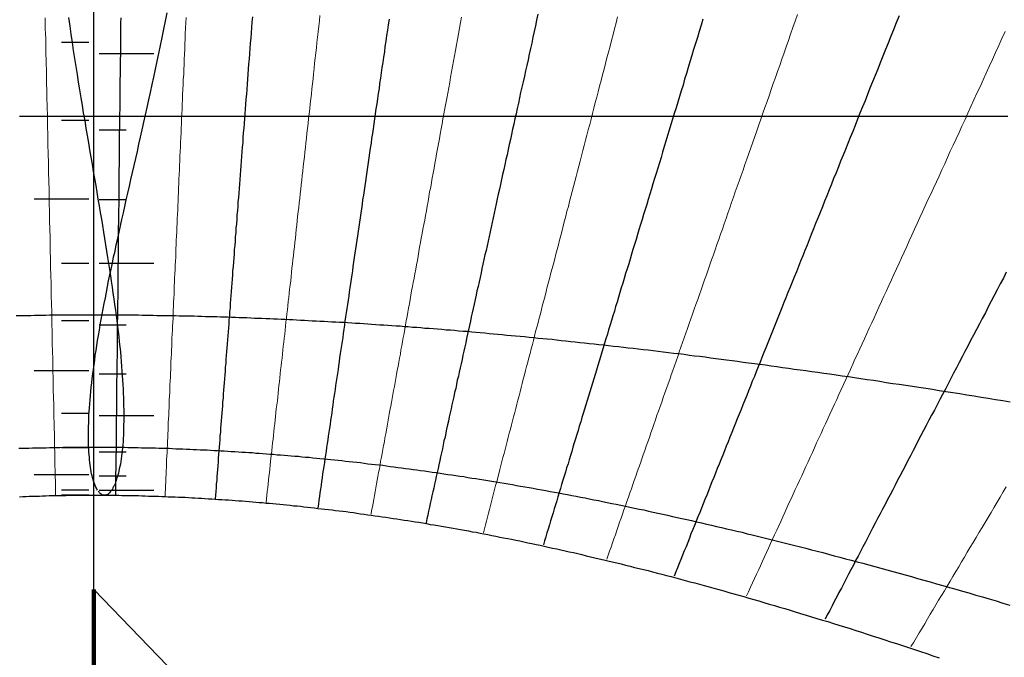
# Model space of a CAD drawing. Header units: millimetres. Extents: x 10 to 831, y 10 to 584.
# Tile 11 of 16: x 446 to 494, y 400 to 431. Entities that reach past the tile are written whole.
import ezdxf

# ---------------------------------------------------------------- set-up
doc = ezdxf.new("R2010")
doc.units = ezdxf.units.MM
for name, color, linetype, true_color in [('C1d1b19', 7, 'Continuous', 0x1d1b19), ('C2f5d8a', 7, 'Continuous', 0x2f5d8a), ('C6b4c8a', 7, 'Continuous', 0x6b4c8a), ('Cb4532a', 7, 'Continuous', 0xb4532a), ('Cb8862b', 7, 'Continuous', 0xb8862b)]:
    doc.layers.add(name, color=color, linetype=linetype, true_color=true_color)

msp = doc.modelspace()

# ---------------------------------------------------------------- linework, layer by layer
at = {"layer": 'C1d1b19', "lineweight": 13}
for points in [[(447.62, 431.07), (447.63, 430.81), (447.63, 430.55), (447.64, 430.29), (447.65, 430.04), (447.65, 429.79), (447.66, 429.53), (447.66, 429.28), (447.67, 429.03), (447.67, 428.79), (447.68, 428.54), (447.68, 428.3), (447.69, 428.05), (447.69, 427.81), (447.7, 427.57), (447.71, 427.33), (447.71, 427.09), (447.72, 426.85), (447.72, 426.62), (447.73, 426.38), (447.73, 426.15), (447.74, 425.92), (447.74, 425.69), (447.75, 425.46), (447.75, 425.23), (447.76, 425), (447.76, 424.77), (447.77, 424.55), (447.77, 424.32), (447.78, 424.1), (447.78, 423.88), (447.79, 423.65), (447.79, 423.43), (447.8, 423.21), (447.8, 422.99), (447.81, 422.78), (447.81, 422.56), (447.81, 422.34), (447.82, 422.13), (447.82, 421.92), (447.83, 421.7), (447.83, 421.49), (447.84, 421.28), (447.84, 421.07), (447.85, 420.86), (447.85, 420.65), (447.86, 420.44), (447.86, 420.23), (447.87, 420.03), (447.87, 419.82), (447.87, 419.62), (447.88, 419.41), (447.88, 419.21), (447.89, 419), (447.89, 418.8), (447.9, 418.6), (447.9, 418.4), (447.91, 418.2), (447.91, 418), (447.91, 417.8), (447.92, 417.6), (447.92, 417.4), (447.93, 417.21), (447.93, 417.01), (447.94, 416.82), (447.94, 416.62), (447.94, 416.43), (447.95, 416.23), (447.95, 416.04), (447.96, 415.85), (447.96, 415.65), (447.97, 415.46), (447.97, 415.27), (447.97, 415.08), (447.98, 414.89), (447.98, 414.7), (447.99, 414.51), (447.99, 414.32), (447.99, 414.13), (448, 413.94), (448, 413.76), (448.01, 413.57), (448.01, 413.38), (448.01, 413.19), (448.02, 413.01), (448.02, 412.82), (448.03, 412.64), (448.03, 412.45), (448.04, 412.27), (448.04, 412.09), (448.04, 411.9), (448.05, 411.72), (448.05, 411.54), (448.06, 411.35), (448.06, 411.17), (448.06, 410.99), (448.07, 410.81), (448.07, 410.63), (448.07, 410.44), (448.08, 410.26), (448.08, 410.08), (448.09, 409.9), (448.09, 409.72), (448.09, 409.54), (448.1, 409.36), (448.1, 409.18), (448.11, 409.01), (448.11, 408.83), (448.11, 408.65), (448.12, 408.47), (448.12, 408.29), (448.13, 408.11), (448.13, 407.94), (448.13, 407.76)], [(454.5, 431.08), (454.49, 430.82), (454.47, 430.56), (454.46, 430.31), (454.45, 430.05), (454.44, 429.8), (454.43, 429.54), (454.42, 429.29), (454.41, 429.04), (454.4, 428.79), (454.39, 428.55), (454.38, 428.3), (454.36, 428.06), (454.35, 427.81), (454.34, 427.57), (454.33, 427.33), (454.32, 427.09), (454.31, 426.86), (454.3, 426.62), (454.29, 426.38), (454.28, 426.15), (454.27, 425.92), (454.26, 425.68), (454.25, 425.45), (454.24, 425.22), (454.23, 424.99), (454.22, 424.77), (454.21, 424.54), (454.2, 424.32), (454.19, 424.09), (454.18, 423.87), (454.17, 423.65), (454.16, 423.42), (454.15, 423.2), (454.14, 422.99), (454.13, 422.77), (454.12, 422.55), (454.11, 422.33), (454.11, 422.12), (454.1, 421.9), (454.09, 421.69), (454.08, 421.48), (454.07, 421.26), (454.06, 421.05), (454.05, 420.84), (454.04, 420.63), (454.03, 420.42), (454.02, 420.22), (454.01, 420.01), (454, 419.8), (454, 419.6), (453.99, 419.39), (453.98, 419.19), (453.97, 418.99), (453.96, 418.78), (453.95, 418.58), (453.94, 418.38), (453.93, 418.18), (453.92, 417.98), (453.92, 417.78), (453.91, 417.58), (453.9, 417.38), (453.89, 417.18), (453.88, 416.99), (453.87, 416.79), (453.86, 416.6), (453.86, 416.4), (453.85, 416.21), (453.84, 416.01), (453.83, 415.82), (453.82, 415.63), (453.81, 415.43), (453.8, 415.24), (453.8, 415.05), (453.79, 414.86), (453.78, 414.67), (453.77, 414.48), (453.76, 414.29), (453.75, 414.1), (453.75, 413.91), (453.74, 413.72), (453.73, 413.54), (453.72, 413.35), (453.71, 413.16), (453.71, 412.98), (453.7, 412.79), (453.69, 412.61), (453.68, 412.42), (453.67, 412.24), (453.67, 412.05), (453.66, 411.87), (453.65, 411.68), (453.64, 411.5), (453.63, 411.32), (453.63, 411.13), (453.62, 410.95), (453.61, 410.77), (453.6, 410.59), (453.59, 410.41), (453.59, 410.23), (453.58, 410.04), (453.57, 409.86), (453.56, 409.68), (453.55, 409.5), (453.55, 409.32), (453.54, 409.14), (453.53, 408.97), (453.52, 408.79), (453.51, 408.61), (453.51, 408.43), (453.5, 408.25), (453.49, 408.07), (453.48, 407.89), (453.48, 407.72)], [(461.03, 431.19), (461, 430.92), (460.97, 430.66), (460.94, 430.39), (460.91, 430.13), (460.88, 429.87), (460.86, 429.61), (460.83, 429.36), (460.8, 429.1), (460.77, 428.85), (460.74, 428.59), (460.72, 428.34), (460.69, 428.09), (460.66, 427.85), (460.63, 427.6), (460.61, 427.35), (460.58, 427.11), (460.55, 426.87), (460.53, 426.63), (460.5, 426.39), (460.47, 426.15), (460.45, 425.91), (460.42, 425.67), (460.39, 425.44), (460.37, 425.2), (460.34, 424.97), (460.32, 424.74), (460.29, 424.51), (460.27, 424.28), (460.24, 424.05), (460.21, 423.82), (460.19, 423.59), (460.16, 423.37), (460.14, 423.14), (460.11, 422.92), (460.09, 422.7), (460.07, 422.48), (460.04, 422.26), (460.02, 422.04), (459.99, 421.82), (459.97, 421.6), (459.94, 421.38), (459.92, 421.17), (459.9, 420.95), (459.87, 420.74), (459.85, 420.53), (459.83, 420.31), (459.8, 420.1), (459.78, 419.89), (459.76, 419.68), (459.73, 419.47), (459.71, 419.26), (459.69, 419.06), (459.66, 418.85), (459.64, 418.64), (459.62, 418.44), (459.6, 418.23), (459.57, 418.03), (459.55, 417.82), (459.53, 417.62), (459.51, 417.42), (459.48, 417.22), (459.46, 417.02), (459.44, 416.82), (459.42, 416.62), (459.39, 416.42), (459.37, 416.22), (459.35, 416.02), (459.33, 415.83), (459.31, 415.63), (459.29, 415.43), (459.26, 415.24), (459.24, 415.04), (459.22, 414.85), (459.2, 414.66), (459.18, 414.46), (459.16, 414.27), (459.13, 414.08), (459.11, 413.89), (459.09, 413.7), (459.07, 413.5), (459.05, 413.31), (459.03, 413.12), (459.01, 412.93), (458.99, 412.75), (458.97, 412.56), (458.95, 412.37), (458.92, 412.18), (458.9, 411.99), (458.88, 411.81), (458.86, 411.62), (458.84, 411.43), (458.82, 411.25), (458.8, 411.06), (458.78, 410.88), (458.76, 410.69), (458.74, 410.51), (458.72, 410.32), (458.7, 410.14), (458.68, 409.96), (458.66, 409.77), (458.64, 409.59), (458.62, 409.41), (458.6, 409.23), (458.58, 409.04), (458.56, 408.86), (458.54, 408.68), (458.52, 408.5), (458.5, 408.32), (458.48, 408.14), (458.46, 407.96), (458.44, 407.78), (458.42, 407.6), (458.4, 407.42)], [(467.94, 431.11), (467.89, 430.84), (467.84, 430.56), (467.79, 430.29), (467.74, 430.02), (467.69, 429.75), (467.64, 429.48), (467.59, 429.21), (467.55, 428.95), (467.5, 428.69), (467.45, 428.43), (467.4, 428.17), (467.36, 427.91), (467.31, 427.65), (467.26, 427.4), (467.22, 427.14), (467.17, 426.89), (467.12, 426.64), (467.08, 426.39), (467.03, 426.14), (466.99, 425.89), (466.94, 425.65), (466.9, 425.4), (466.86, 425.16), (466.81, 424.92), (466.77, 424.68), (466.72, 424.44), (466.68, 424.2), (466.64, 423.96), (466.6, 423.73), (466.55, 423.49), (466.51, 423.26), (466.47, 423.03), (466.43, 422.8), (466.38, 422.57), (466.34, 422.34), (466.3, 422.11), (466.26, 421.88), (466.22, 421.65), (466.18, 421.43), (466.14, 421.2), (466.1, 420.98), (466.05, 420.76), (466.01, 420.54), (465.97, 420.32), (465.93, 420.1), (465.89, 419.88), (465.85, 419.66), (465.82, 419.44), (465.78, 419.23), (465.74, 419.01), (465.7, 418.8), (465.66, 418.58), (465.62, 418.37), (465.58, 418.16), (465.54, 417.95), (465.5, 417.74), (465.47, 417.53), (465.43, 417.32), (465.39, 417.11), (465.35, 416.9), (465.32, 416.7), (465.28, 416.49), (465.24, 416.28), (465.2, 416.08), (465.17, 415.87), (465.13, 415.67), (465.09, 415.47), (465.06, 415.27), (465.02, 415.06), (464.98, 414.86), (464.95, 414.66), (464.91, 414.46), (464.87, 414.26), (464.84, 414.06), (464.8, 413.87), (464.76, 413.67), (464.73, 413.47), (464.69, 413.27), (464.66, 413.08), (464.62, 412.88), (464.59, 412.69), (464.55, 412.49), (464.52, 412.3), (464.48, 412.11), (464.44, 411.91), (464.41, 411.72), (464.37, 411.53), (464.34, 411.33), (464.31, 411.14), (464.27, 410.95), (464.24, 410.76), (464.2, 410.57), (464.17, 410.38), (464.13, 410.19), (464.1, 410), (464.06, 409.81), (464.03, 409.63), (463.99, 409.44), (463.96, 409.25), (463.93, 409.06), (463.89, 408.88), (463.86, 408.69), (463.82, 408.5), (463.79, 408.32), (463.76, 408.13), (463.72, 407.94), (463.69, 407.76), (463.66, 407.57), (463.62, 407.39), (463.59, 407.2), (463.55, 407.02), (463.52, 406.84)], [(475.55, 431.12), (475.48, 430.83), (475.4, 430.54), (475.33, 430.25), (475.25, 429.96), (475.18, 429.68), (475.1, 429.4), (475.03, 429.11), (474.96, 428.84), (474.89, 428.56), (474.81, 428.28), (474.74, 428.01), (474.67, 427.74), (474.6, 427.46), (474.53, 427.2), (474.46, 426.93), (474.39, 426.66), (474.32, 426.4), (474.26, 426.13), (474.19, 425.87), (474.12, 425.61), (474.05, 425.35), (473.99, 425.1), (473.92, 424.84), (473.85, 424.59), (473.79, 424.33), (473.72, 424.08), (473.66, 423.83), (473.59, 423.58), (473.53, 423.33), (473.46, 423.09), (473.4, 422.84), (473.33, 422.6), (473.27, 422.35), (473.21, 422.11), (473.15, 421.87), (473.08, 421.63), (473.02, 421.39), (472.96, 421.16), (472.9, 420.92), (472.84, 420.69), (472.78, 420.45), (472.72, 420.22), (472.66, 419.99), (472.6, 419.76), (472.54, 419.53), (472.48, 419.3), (472.42, 419.07), (472.36, 418.84), (472.3, 418.62), (472.24, 418.39), (472.18, 418.17), (472.12, 417.94), (472.07, 417.72), (472.01, 417.5), (471.95, 417.28), (471.89, 417.06), (471.84, 416.84), (471.78, 416.62), (471.72, 416.41), (471.67, 416.19), (471.61, 415.97), (471.55, 415.76), (471.5, 415.54), (471.44, 415.33), (471.39, 415.12), (471.33, 414.91), (471.28, 414.69), (471.22, 414.48), (471.17, 414.27), (471.11, 414.06), (471.06, 413.86), (471.01, 413.65), (470.95, 413.44), (470.9, 413.23), (470.84, 413.03), (470.79, 412.82), (470.74, 412.62), (470.68, 412.41), (470.63, 412.21), (470.58, 412.01), (470.53, 411.8), (470.47, 411.6), (470.42, 411.4), (470.37, 411.2), (470.32, 411), (470.26, 410.8), (470.21, 410.6), (470.16, 410.4), (470.11, 410.2), (470.06, 410), (470.01, 409.81), (469.95, 409.61), (469.9, 409.41), (469.85, 409.22), (469.8, 409.02), (469.75, 408.82), (469.7, 408.63), (469.65, 408.43), (469.6, 408.24), (469.55, 408.05), (469.5, 407.85), (469.45, 407.66), (469.4, 407.47), (469.35, 407.27), (469.3, 407.08), (469.25, 406.89), (469.2, 406.7), (469.15, 406.51), (469.1, 406.32), (469.05, 406.13), (469, 405.94)], [(484.32, 431.23), (484.21, 430.91), (484.1, 430.6), (483.99, 430.28), (483.88, 429.97), (483.78, 429.66), (483.67, 429.36), (483.56, 429.06), (483.46, 428.75), (483.35, 428.45), (483.25, 428.16), (483.14, 427.86), (483.04, 427.57), (482.94, 427.27), (482.84, 426.98), (482.74, 426.69), (482.64, 426.41), (482.54, 426.12), (482.44, 425.84), (482.34, 425.56), (482.24, 425.28), (482.14, 425), (482.05, 424.72), (481.95, 424.45), (481.85, 424.18), (481.76, 423.91), (481.67, 423.64), (481.57, 423.37), (481.48, 423.1), (481.38, 422.83), (481.29, 422.57), (481.2, 422.31), (481.11, 422.05), (481.02, 421.79), (480.93, 421.53), (480.84, 421.27), (480.75, 421.01), (480.66, 420.76), (480.57, 420.51), (480.48, 420.25), (480.39, 420), (480.31, 419.75), (480.22, 419.51), (480.13, 419.26), (480.05, 419.01), (479.96, 418.77), (479.88, 418.52), (479.79, 418.28), (479.71, 418.04), (479.62, 417.8), (479.54, 417.56), (479.46, 417.32), (479.37, 417.08), (479.29, 416.85), (479.21, 416.61), (479.13, 416.38), (479.04, 416.15), (478.96, 415.91), (478.88, 415.68), (478.8, 415.45), (478.72, 415.22), (478.64, 414.99), (478.56, 414.77), (478.48, 414.54), (478.4, 414.31), (478.32, 414.09), (478.24, 413.86), (478.17, 413.64), (478.09, 413.42), (478.01, 413.2), (477.93, 412.98), (477.86, 412.76), (477.78, 412.54), (477.7, 412.32), (477.63, 412.1), (477.55, 411.88), (477.47, 411.67), (477.4, 411.45), (477.32, 411.23), (477.25, 411.02), (477.17, 410.81), (477.1, 410.59), (477.02, 410.38), (476.95, 410.17), (476.88, 409.96), (476.8, 409.75), (476.73, 409.54), (476.66, 409.33), (476.58, 409.12), (476.51, 408.91), (476.44, 408.7), (476.36, 408.49), (476.29, 408.29), (476.22, 408.08), (476.15, 407.88), (476.08, 407.67), (476, 407.47), (475.93, 407.26), (475.86, 407.06), (475.79, 406.85), (475.72, 406.65), (475.65, 406.45), (475.58, 406.25), (475.51, 406.05), (475.44, 405.84), (475.37, 405.64), (475.3, 405.44), (475.23, 405.24), (475.16, 405.04), (475.09, 404.85), (475.02, 404.65)], [(494.46, 430.4), (494.3, 430.06), (494.15, 429.72), (493.99, 429.38), (493.84, 429.04), (493.68, 428.7), (493.53, 428.37), (493.38, 428.04), (493.23, 427.71), (493.08, 427.39), (492.93, 427.06), (492.79, 426.74), (492.64, 426.42), (492.5, 426.11), (492.35, 425.79), (492.21, 425.48), (492.07, 425.17), (491.92, 424.86), (491.78, 424.56), (491.65, 424.25), (491.51, 423.95), (491.37, 423.65), (491.23, 423.35), (491.1, 423.06), (490.96, 422.76), (490.83, 422.47), (490.69, 422.18), (490.56, 421.89), (490.43, 421.6), (490.3, 421.32), (490.17, 421.03), (490.04, 420.75), (489.91, 420.47), (489.78, 420.19), (489.66, 419.91), (489.53, 419.63), (489.4, 419.36), (489.28, 419.09), (489.15, 418.82), (489.03, 418.55), (488.91, 418.28), (488.78, 418.01), (488.66, 417.74), (488.54, 417.48), (488.42, 417.22), (488.3, 416.95), (488.18, 416.69), (488.06, 416.43), (487.95, 416.18), (487.83, 415.92), (487.71, 415.66), (487.59, 415.41), (487.48, 415.16), (487.36, 414.91), (487.25, 414.66), (487.13, 414.41), (487.02, 414.16), (486.91, 413.91), (486.79, 413.66), (486.68, 413.42), (486.57, 413.17), (486.46, 412.93), (486.35, 412.69), (486.24, 412.45), (486.13, 412.21), (486.02, 411.97), (485.91, 411.73), (485.8, 411.5), (485.69, 411.26), (485.58, 411.02), (485.48, 410.79), (485.37, 410.56), (485.26, 410.32), (485.16, 410.09), (485.05, 409.86), (484.95, 409.63), (484.84, 409.4), (484.74, 409.17), (484.63, 408.95), (484.53, 408.72), (484.43, 408.49), (484.32, 408.27), (484.22, 408.05), (484.12, 407.82), (484.02, 407.6), (483.91, 407.38), (483.81, 407.15), (483.71, 406.93), (483.61, 406.71), (483.51, 406.49), (483.41, 406.28), (483.31, 406.06), (483.21, 405.84), (483.11, 405.62), (483.01, 405.41), (482.91, 405.19), (482.81, 404.98), (482.72, 404.76), (482.62, 404.55), (482.52, 404.33), (482.42, 404.12), (482.32, 403.91), (482.23, 403.7), (482.13, 403.49), (482.03, 403.28), (481.94, 403.06), (481.84, 402.86)], [(494.51, 408.18), (494.36, 407.93), (494.21, 407.68), (494.06, 407.43), (493.92, 407.18), (493.77, 406.93), (493.62, 406.69), (493.48, 406.44), (493.33, 406.2), (493.19, 405.96), (493.04, 405.71), (492.9, 405.47), (492.75, 405.23), (492.61, 404.99), (492.47, 404.75), (492.33, 404.52), (492.19, 404.28), (492.05, 404.04), (491.91, 403.81), (491.77, 403.58), (491.63, 403.34), (491.49, 403.11), (491.35, 402.88), (491.21, 402.65), (491.08, 402.42), (490.94, 402.19), (490.8, 401.96), (490.67, 401.73), (490.53, 401.5), (490.4, 401.28), (490.26, 401.05), (490.13, 400.83), (490, 400.6), (489.86, 400.38)]]:
    msp.add_lwpolyline(points, dxfattribs=at)
at = {"layer": 'C1d1b19', "lineweight": 30}
for points in [[(451.31, 431.07), (451.3, 430.81), (451.3, 430.55), (451.3, 430.29), (451.29, 430.04), (451.29, 429.78), (451.29, 429.53), (451.29, 429.28), (451.28, 429.03), (451.28, 428.79), (451.28, 428.54), (451.28, 428.29), (451.27, 428.05), (451.27, 427.81), (451.27, 427.57), (451.26, 427.33), (451.26, 427.09), (451.26, 426.85), (451.26, 426.62), (451.25, 426.38), (451.25, 426.15), (451.25, 425.92), (451.25, 425.69), (451.24, 425.46), (451.24, 425.23), (451.24, 425), (451.24, 424.77), (451.23, 424.55), (451.23, 424.32), (451.23, 424.1), (451.23, 423.88), (451.22, 423.66), (451.22, 423.43), (451.22, 423.22), (451.22, 423), (451.22, 422.78), (451.21, 422.56), (451.21, 422.35), (451.21, 422.13), (451.21, 421.92), (451.2, 421.7), (451.2, 421.49), (451.2, 421.28), (451.2, 421.07), (451.19, 420.86), (451.19, 420.65), (451.19, 420.44), (451.19, 420.24), (451.19, 420.03), (451.18, 419.82), (451.18, 419.62), (451.18, 419.42), (451.18, 419.21), (451.17, 419.01), (451.17, 418.81), (451.17, 418.61), (451.17, 418.4), (451.17, 418.2), (451.16, 418.01), (451.16, 417.81), (451.16, 417.61), (451.16, 417.41), (451.15, 417.21), (451.15, 417.02), (451.15, 416.82), (451.15, 416.63), (451.15, 416.43), (451.14, 416.24), (451.14, 416.04), (451.14, 415.85), (451.14, 415.66), (451.14, 415.47), (451.13, 415.28), (451.13, 415.09), (451.13, 414.9), (451.13, 414.71), (451.13, 414.52), (451.12, 414.33), (451.12, 414.14), (451.12, 413.95), (451.12, 413.76), (451.12, 413.58), (451.11, 413.39), (451.11, 413.2), (451.11, 413.02), (451.11, 412.83), (451.11, 412.65), (451.1, 412.46), (451.1, 412.28), (451.1, 412.09), (451.1, 411.91), (451.1, 411.73), (451.09, 411.54), (451.09, 411.36), (451.09, 411.18), (451.09, 411), (451.09, 410.82), (451.08, 410.63), (451.08, 410.45), (451.08, 410.27), (451.08, 410.09), (451.08, 409.91), (451.07, 409.73), (451.07, 409.55), (451.07, 409.37), (451.07, 409.19), (451.07, 409.02), (451.06, 408.84), (451.06, 408.66), (451.06, 408.48), (451.06, 408.3), (451.06, 408.12), (451.05, 407.95), (451.05, 407.77)], [(457.73, 431.12), (457.71, 430.86), (457.69, 430.6), (457.67, 430.34), (457.65, 430.08), (457.63, 429.83), (457.61, 429.57), (457.59, 429.32), (457.57, 429.07), (457.55, 428.81), (457.53, 428.57), (457.51, 428.32), (457.49, 428.07), (457.47, 427.83), (457.46, 427.58), (457.44, 427.34), (457.42, 427.1), (457.4, 426.86), (457.38, 426.62), (457.36, 426.38), (457.35, 426.15), (457.33, 425.91), (457.31, 425.68), (457.29, 425.45), (457.27, 425.22), (457.26, 424.98), (457.24, 424.76), (457.22, 424.53), (457.2, 424.3), (457.19, 424.07), (457.17, 423.85), (457.15, 423.63), (457.13, 423.4), (457.12, 423.18), (457.1, 422.96), (457.08, 422.74), (457.07, 422.52), (457.05, 422.3), (457.03, 422.09), (457.02, 421.87), (457, 421.66), (456.98, 421.44), (456.97, 421.23), (456.95, 421.01), (456.93, 420.8), (456.92, 420.59), (456.9, 420.38), (456.89, 420.17), (456.87, 419.96), (456.85, 419.76), (456.84, 419.55), (456.82, 419.34), (456.81, 419.14), (456.79, 418.93), (456.77, 418.73), (456.76, 418.52), (456.74, 418.32), (456.73, 418.12), (456.71, 417.92), (456.7, 417.72), (456.68, 417.52), (456.67, 417.32), (456.65, 417.12), (456.64, 416.92), (456.62, 416.72), (456.61, 416.53), (456.59, 416.33), (456.58, 416.14), (456.56, 415.94), (456.55, 415.75), (456.53, 415.55), (456.52, 415.36), (456.5, 415.16), (456.49, 414.97), (456.47, 414.78), (456.46, 414.59), (456.44, 414.4), (456.43, 414.21), (456.41, 414.02), (456.4, 413.83), (456.38, 413.64), (456.37, 413.45), (456.35, 413.26), (456.34, 413.07), (456.33, 412.89), (456.31, 412.7), (456.3, 412.51), (456.28, 412.33), (456.27, 412.14), (456.25, 411.96), (456.24, 411.77), (456.23, 411.59), (456.21, 411.4), (456.2, 411.22), (456.18, 411.03), (456.17, 410.85), (456.15, 410.67), (456.14, 410.49), (456.13, 410.3), (456.11, 410.12), (456.1, 409.94), (456.08, 409.76), (456.07, 409.58), (456.06, 409.4), (456.04, 409.21), (456.03, 409.03), (456.02, 408.85), (456, 408.67), (455.99, 408.49), (455.97, 408.32), (455.96, 408.14), (455.95, 407.96), (455.93, 407.78), (455.92, 407.6)], [(464.4, 431), (464.36, 430.73), (464.32, 430.47), (464.28, 430.2), (464.24, 429.93), (464.2, 429.67), (464.17, 429.41), (464.13, 429.15), (464.09, 428.89), (464.05, 428.64), (464.02, 428.38), (463.98, 428.13), (463.94, 427.87), (463.91, 427.62), (463.87, 427.37), (463.83, 427.12), (463.8, 426.88), (463.76, 426.63), (463.73, 426.39), (463.69, 426.14), (463.66, 425.9), (463.62, 425.66), (463.59, 425.42), (463.55, 425.18), (463.52, 424.95), (463.48, 424.71), (463.45, 424.48), (463.41, 424.24), (463.38, 424.01), (463.35, 423.78), (463.31, 423.55), (463.28, 423.32), (463.25, 423.09), (463.21, 422.87), (463.18, 422.64), (463.15, 422.42), (463.11, 422.19), (463.08, 421.97), (463.05, 421.75), (463.02, 421.53), (462.99, 421.31), (462.95, 421.09), (462.92, 420.87), (462.89, 420.65), (462.86, 420.43), (462.83, 420.22), (462.8, 420), (462.76, 419.79), (462.73, 419.58), (462.7, 419.37), (462.67, 419.15), (462.64, 418.94), (462.61, 418.73), (462.58, 418.52), (462.55, 418.32), (462.52, 418.11), (462.49, 417.9), (462.46, 417.7), (462.43, 417.49), (462.4, 417.29), (462.37, 417.08), (462.34, 416.88), (462.31, 416.67), (462.28, 416.47), (462.25, 416.27), (462.22, 416.07), (462.19, 415.87), (462.16, 415.67), (462.14, 415.47), (462.11, 415.27), (462.08, 415.08), (462.05, 414.88), (462.02, 414.68), (461.99, 414.48), (461.96, 414.29), (461.93, 414.09), (461.91, 413.9), (461.88, 413.71), (461.85, 413.51), (461.82, 413.32), (461.79, 413.13), (461.77, 412.93), (461.74, 412.74), (461.71, 412.55), (461.68, 412.36), (461.65, 412.17), (461.63, 411.98), (461.6, 411.79), (461.57, 411.6), (461.54, 411.41), (461.52, 411.22), (461.49, 411.04), (461.46, 410.85), (461.43, 410.66), (461.41, 410.47), (461.38, 410.29), (461.35, 410.1), (461.33, 409.92), (461.3, 409.73), (461.27, 409.55), (461.25, 409.36), (461.22, 409.18), (461.19, 408.99), (461.16, 408.81), (461.14, 408.62), (461.11, 408.44), (461.08, 408.26), (461.06, 408.07), (461.03, 407.89), (461, 407.71), (460.98, 407.53), (460.95, 407.34), (460.92, 407.16)], [(471.66, 431.25), (471.6, 430.96), (471.54, 430.68), (471.48, 430.4), (471.42, 430.12), (471.36, 429.84), (471.3, 429.57), (471.24, 429.3), (471.18, 429.02), (471.12, 428.75), (471.06, 428.49), (471, 428.22), (470.94, 427.95), (470.88, 427.69), (470.82, 427.43), (470.77, 427.17), (470.71, 426.91), (470.65, 426.65), (470.6, 426.39), (470.54, 426.14), (470.49, 425.88), (470.43, 425.63), (470.37, 425.38), (470.32, 425.13), (470.26, 424.88), (470.21, 424.64), (470.16, 424.39), (470.1, 424.15), (470.05, 423.9), (470, 423.66), (469.94, 423.42), (469.89, 423.18), (469.84, 422.94), (469.79, 422.71), (469.73, 422.47), (469.68, 422.24), (469.63, 422), (469.58, 421.77), (469.53, 421.54), (469.48, 421.31), (469.43, 421.08), (469.38, 420.85), (469.33, 420.62), (469.28, 420.39), (469.23, 420.17), (469.18, 419.94), (469.13, 419.72), (469.08, 419.5), (469.03, 419.28), (468.98, 419.05), (468.93, 418.83), (468.89, 418.62), (468.84, 418.4), (468.79, 418.18), (468.74, 417.96), (468.69, 417.75), (468.65, 417.53), (468.6, 417.32), (468.55, 417.1), (468.51, 416.89), (468.46, 416.68), (468.41, 416.47), (468.37, 416.26), (468.32, 416.05), (468.27, 415.84), (468.23, 415.63), (468.18, 415.42), (468.14, 415.21), (468.09, 415.01), (468.05, 414.8), (468, 414.6), (467.96, 414.39), (467.91, 414.19), (467.87, 413.99), (467.82, 413.78), (467.78, 413.58), (467.73, 413.38), (467.69, 413.18), (467.65, 412.98), (467.6, 412.78), (467.56, 412.58), (467.51, 412.38), (467.47, 412.18), (467.43, 411.98), (467.38, 411.79), (467.34, 411.59), (467.3, 411.39), (467.25, 411.2), (467.21, 411), (467.17, 410.81), (467.13, 410.61), (467.08, 410.42), (467.04, 410.23), (467, 410.03), (466.96, 409.84), (466.91, 409.65), (466.87, 409.46), (466.83, 409.26), (466.79, 409.07), (466.74, 408.88), (466.7, 408.69), (466.66, 408.5), (466.62, 408.31), (466.58, 408.12), (466.54, 407.93), (466.49, 407.74), (466.45, 407.56), (466.41, 407.37), (466.37, 407.18), (466.33, 406.99), (466.29, 406.8), (466.25, 406.62), (466.21, 406.43)], [(479.71, 431.01), (479.62, 430.71), (479.53, 430.41), (479.44, 430.11), (479.35, 429.81), (479.26, 429.52), (479.17, 429.23), (479.08, 428.93), (479, 428.65), (478.91, 428.36), (478.82, 428.07), (478.74, 427.79), (478.65, 427.51), (478.57, 427.23), (478.48, 426.95), (478.4, 426.68), (478.31, 426.4), (478.23, 426.13), (478.15, 425.86), (478.07, 425.59), (477.99, 425.32), (477.91, 425.05), (477.82, 424.79), (477.74, 424.52), (477.67, 424.26), (477.59, 424), (477.51, 423.74), (477.43, 423.48), (477.35, 423.23), (477.27, 422.97), (477.2, 422.72), (477.12, 422.47), (477.04, 422.21), (476.97, 421.96), (476.89, 421.72), (476.82, 421.47), (476.74, 421.22), (476.67, 420.98), (476.59, 420.73), (476.52, 420.49), (476.45, 420.25), (476.37, 420.01), (476.3, 419.77), (476.23, 419.53), (476.16, 419.29), (476.09, 419.06), (476.01, 418.82), (475.94, 418.59), (475.87, 418.35), (475.8, 418.12), (475.73, 417.89), (475.66, 417.66), (475.59, 417.43), (475.52, 417.2), (475.45, 416.98), (475.39, 416.75), (475.32, 416.52), (475.25, 416.3), (475.18, 416.08), (475.11, 415.85), (475.05, 415.63), (474.98, 415.41), (474.91, 415.19), (474.85, 414.97), (474.78, 414.75), (474.71, 414.53), (474.65, 414.32), (474.58, 414.1), (474.52, 413.88), (474.45, 413.67), (474.39, 413.45), (474.32, 413.24), (474.26, 413.03), (474.19, 412.82), (474.13, 412.6), (474.06, 412.39), (474, 412.18), (473.94, 411.97), (473.87, 411.76), (473.81, 411.56), (473.75, 411.35), (473.68, 411.14), (473.62, 410.93), (473.56, 410.73), (473.5, 410.52), (473.43, 410.32), (473.37, 410.11), (473.31, 409.91), (473.25, 409.71), (473.19, 409.5), (473.13, 409.3), (473.06, 409.1), (473, 408.9), (472.94, 408.7), (472.88, 408.5), (472.82, 408.3), (472.76, 408.1), (472.7, 407.9), (472.64, 407.7), (472.58, 407.5), (472.52, 407.3), (472.46, 407.11), (472.4, 406.91), (472.34, 406.71), (472.28, 406.52), (472.22, 406.32), (472.16, 406.12), (472.1, 405.93), (472.04, 405.74), (471.99, 405.54), (471.93, 405.35)], [(489.28, 431.16), (489.14, 430.82), (489.01, 430.49), (488.88, 430.17), (488.75, 429.84), (488.62, 429.52), (488.49, 429.2), (488.36, 428.88), (488.24, 428.57), (488.11, 428.25), (487.99, 427.94), (487.86, 427.63), (487.74, 427.32), (487.62, 427.02), (487.5, 426.72), (487.37, 426.42), (487.25, 426.12), (487.14, 425.82), (487.02, 425.52), (486.9, 425.23), (486.78, 424.94), (486.67, 424.65), (486.55, 424.36), (486.43, 424.07), (486.32, 423.79), (486.21, 423.51), (486.09, 423.23), (485.98, 422.95), (485.87, 422.67), (485.76, 422.39), (485.65, 422.12), (485.54, 421.84), (485.43, 421.57), (485.32, 421.3), (485.21, 421.03), (485.11, 420.77), (485, 420.5), (484.89, 420.24), (484.79, 419.97), (484.68, 419.71), (484.58, 419.45), (484.48, 419.19), (484.37, 418.93), (484.27, 418.68), (484.17, 418.42), (484.07, 418.17), (483.96, 417.92), (483.86, 417.66), (483.76, 417.41), (483.66, 417.17), (483.56, 416.92), (483.46, 416.67), (483.37, 416.43), (483.27, 416.18), (483.17, 415.94), (483.07, 415.7), (482.98, 415.45), (482.88, 415.21), (482.78, 414.97), (482.69, 414.74), (482.59, 414.5), (482.5, 414.26), (482.4, 414.03), (482.31, 413.79), (482.22, 413.56), (482.12, 413.33), (482.03, 413.1), (481.94, 412.87), (481.85, 412.64), (481.75, 412.41), (481.66, 412.18), (481.57, 411.95), (481.48, 411.73), (481.39, 411.5), (481.3, 411.28), (481.21, 411.05), (481.12, 410.83), (481.03, 410.61), (480.94, 410.38), (480.85, 410.16), (480.76, 409.94), (480.68, 409.72), (480.59, 409.5), (480.5, 409.29), (480.41, 409.07), (480.33, 408.85), (480.24, 408.64), (480.15, 408.42), (480.07, 408.21), (479.98, 407.99), (479.9, 407.78), (479.81, 407.57), (479.73, 407.35), (479.64, 407.14), (479.56, 406.93), (479.47, 406.72), (479.39, 406.51), (479.3, 406.3), (479.22, 406.09), (479.13, 405.88), (479.05, 405.67), (478.97, 405.47), (478.89, 405.26), (478.8, 405.05), (478.72, 404.85), (478.64, 404.64), (478.55, 404.44), (478.47, 404.23), (478.39, 404.03), (478.31, 403.82)], [(449.75, 429.87), (448.42, 429.87)], [(450.25, 429.33), (452.92, 429.33)], [(449.75, 426.06), (448.42, 426.06)], [(450.25, 425.61), (451.58, 425.61)], [(449.75, 422.22), (447.08, 422.22)], [(450.25, 422.2), (451.58, 422.2)], [(449.75, 419.08), (448.42, 419.08)], [(450.25, 419.1), (452.92, 419.1)], [(494.51, 418.65), (494.37, 418.36), (494.22, 418.08), (494.07, 417.8), (493.92, 417.52), (493.78, 417.24), (493.63, 416.96), (493.49, 416.68), (493.34, 416.4), (493.2, 416.13), (493.06, 415.86), (492.91, 415.59), (492.77, 415.32), (492.63, 415.05), (492.49, 414.78), (492.36, 414.52), (492.22, 414.25), (492.08, 413.99), (491.94, 413.73), (491.81, 413.47), (491.67, 413.21), (491.54, 412.95), (491.4, 412.69), (491.27, 412.44), (491.14, 412.18), (491.01, 411.93), (490.87, 411.68), (490.74, 411.43), (490.61, 411.18), (490.48, 410.93), (490.35, 410.68), (490.22, 410.44), (490.1, 410.19), (489.97, 409.95), (489.84, 409.7), (489.71, 409.46), (489.59, 409.22), (489.46, 408.98), (489.34, 408.74), (489.21, 408.5), (489.09, 408.26), (488.97, 408.03), (488.84, 407.79), (488.72, 407.56), (488.6, 407.32), (488.48, 407.09), (488.36, 406.86), (488.23, 406.63), (488.11, 406.4), (487.99, 406.17), (487.87, 405.94), (487.75, 405.71), (487.64, 405.48), (487.52, 405.25), (487.4, 405.03), (487.28, 404.8), (487.16, 404.58), (487.05, 404.35), (486.93, 404.13), (486.81, 403.91), (486.7, 403.69), (486.58, 403.47), (486.47, 403.24), (486.35, 403.02), (486.24, 402.81), (486.12, 402.59), (486.01, 402.37), (485.9, 402.15), (485.78, 401.93), (485.67, 401.72)], [(449.75, 416.28), (448.42, 416.28)], [(450.25, 416.08), (451.58, 416.08)], [(449.75, 413.84), (447.08, 413.84)], [(450.25, 413.69), (451.58, 413.69)], [(449.75, 411.76), (448.42, 411.76)], [(450.25, 411.66), (452.92, 411.66)], [(449.75, 410.09), (448.42, 410.09)], [(450.25, 409.89), (451.58, 409.89)], [(449.75, 408.76), (447.08, 408.76)], [(450.25, 408.72), (451.58, 408.72)], [(449.75, 408.02), (448.42, 408.02)], [(450.25, 408.01), (452.92, 408.01)], [(449.75, 407.77), (448.42, 407.77)]]:
    msp.add_lwpolyline(points, dxfattribs=at)
at = {"layer": 'C1d1b19', "lineweight": 100}
msp.add_lwpolyline([(450, 333.9), (450, 403.17)], dxfattribs=at)
at = {"layer": 'C1d1b19', "lineweight": 40}
for radius in [120.83, 105.83]:
    msp.add_circle((450, 394), radius, dxfattribs=at)
at = {"layer": 'C2f5d8a', "lineweight": 30}
msp.add_lwpolyline([(450, 403.17), (527.92, 322.38)], dxfattribs=at)
at = {"layer": 'C6b4c8a', "lineweight": 30}
for points in [[(448.76, 431.08), (448.82, 430.67), (448.88, 430.27), (448.94, 429.87), (448.99, 429.48), (449.06, 429.09), (449.12, 428.7), (449.18, 428.31), (449.24, 427.93), (449.3, 427.55), (449.36, 427.17), (449.42, 426.8), (449.48, 426.43), (449.55, 426.06), (449.61, 425.69), (449.67, 425.33), (449.73, 424.97), (449.79, 424.62), (449.85, 424.27), (449.91, 423.92), (449.97, 423.57), (450.03, 423.23), (450.09, 422.89), (450.14, 422.56), (450.2, 422.22), (450.26, 421.89), (450.31, 421.57), (450.37, 421.25), (450.42, 420.93), (450.47, 420.61), (450.52, 420.3), (450.57, 419.99), (450.62, 419.68), (450.67, 419.38), (450.72, 419.08), (450.76, 418.79), (450.81, 418.49), (450.85, 418.21), (450.89, 417.92), (450.93, 417.64), (450.97, 417.36), (451.01, 417.08), (451.05, 416.81), (451.08, 416.54), (451.12, 416.28), (451.15, 416.02), (451.18, 415.76), (451.21, 415.51), (451.24, 415.26), (451.26, 415.01), (451.29, 414.77), (451.31, 414.53), (451.33, 414.29), (451.35, 414.06), (451.37, 413.83), (451.38, 413.6), (451.4, 413.38), (451.41, 413.17), (451.42, 412.95), (451.43, 412.74), (451.44, 412.54), (451.45, 412.34), (451.45, 412.14), (451.46, 411.94), (451.46, 411.76), (451.46, 411.57), (451.46, 411.39), (451.45, 411.21), (451.45, 411.04), (451.44, 410.87), (451.44, 410.7), (451.43, 410.54), (451.42, 410.39), (451.41, 410.23), (451.39, 410.08), (451.38, 409.94), (451.36, 409.8), (451.35, 409.67), (451.33, 409.54), (451.31, 409.41), (451.29, 409.29), (451.27, 409.17), (451.24, 409.06), (451.22, 408.95), (451.2, 408.85), (451.17, 408.75), (451.14, 408.66), (451.11, 408.57), (451.09, 408.48), (451.06, 408.4), (451.03, 408.33), (451, 408.25), (450.96, 408.19), (450.93, 408.13), (450.9, 408.07), (450.87, 408.02), (450.83, 407.97), (450.8, 407.93), (450.76, 407.89), (450.73, 407.86), (450.69, 407.83), (450.66, 407.81), (450.62, 407.79), (450.59, 407.78), (450.55, 407.77), (450.52, 407.77), (450.48, 407.77), (450.45, 407.78), (450.41, 407.79), (450.38, 407.81), (450.35, 407.83), (450.31, 407.85), (450.28, 407.89), (450.25, 407.92), (450.21, 407.96)], [(450.18, 408.01), (450.15, 408.06), (450.12, 408.11), (450.09, 408.17), (450.06, 408.24), (450.04, 408.3), (450.01, 408.38), (449.98, 408.46), (449.96, 408.54), (449.94, 408.63), (449.91, 408.72), (449.89, 408.82), (449.87, 408.92), (449.85, 409.02), (449.83, 409.13), (449.82, 409.25), (449.8, 409.37), (449.79, 409.49), (449.78, 409.62), (449.77, 409.75), (449.76, 409.89), (449.75, 410.03), (449.74, 410.17), (449.74, 410.32), (449.74, 410.47), (449.73, 410.63), (449.73, 410.79), (449.74, 410.96), (449.74, 411.13), (449.75, 411.3), (449.75, 411.48), (449.76, 411.66), (449.77, 411.85), (449.78, 412.04), (449.8, 412.23), (449.81, 412.43), (449.83, 412.63), (449.85, 412.83), (449.87, 413.04), (449.9, 413.25), (449.92, 413.47), (449.95, 413.69), (449.98, 413.91), (450.01, 414.14), (450.04, 414.37), (450.07, 414.6), (450.11, 414.84), (450.15, 415.08), (450.18, 415.32), (450.23, 415.57), (450.27, 415.82), (450.31, 416.08), (450.36, 416.34), (450.41, 416.6), (450.45, 416.86), (450.5, 417.13), (450.56, 417.4), (450.61, 417.68), (450.67, 417.95), (450.72, 418.24), (450.78, 418.52), (450.84, 418.81), (450.9, 419.1), (450.96, 419.4), (451.03, 419.69), (451.09, 419.99), (451.16, 420.3), (451.23, 420.61), (451.3, 420.92), (451.37, 421.23), (451.44, 421.55), (451.51, 421.87), (451.58, 422.19), (451.66, 422.52), (451.73, 422.85), (451.81, 423.18), (451.88, 423.52), (451.96, 423.86), (452.04, 424.2), (452.12, 424.55), (452.2, 424.9), (452.28, 425.25), (452.36, 425.61), (452.44, 425.97), (452.52, 426.33), (452.6, 426.69), (452.68, 427.06), (452.76, 427.43), (452.84, 427.81), (452.93, 428.18), (453.01, 428.56), (453.09, 428.95), (453.17, 429.33), (453.25, 429.72), (453.33, 430.11), (453.41, 430.51), (453.49, 430.91), (453.57, 431.31)]]:
    msp.add_lwpolyline(points, dxfattribs=at)
at = {"layer": 'Cb4532a', "lineweight": 30}
for points in [[(446.37, 426.27), (446.57, 426.27), (446.77, 426.27), (446.97, 426.27), (447.18, 426.27), (447.38, 426.27), (447.58, 426.27), (447.78, 426.27), (447.98, 426.27), (448.19, 426.27), (448.39, 426.27), (448.59, 426.27), (448.79, 426.27), (448.99, 426.27), (449.19, 426.27), (449.4, 426.27), (449.6, 426.27), (449.8, 426.27), (450, 426.27), (450.2, 426.27), (450.4, 426.27), (450.6, 426.27), (450.81, 426.27), (451.01, 426.27), (451.21, 426.27), (451.41, 426.27), (451.61, 426.27), (451.81, 426.27), (452.02, 426.27), (452.22, 426.27), (452.42, 426.27), (452.62, 426.27), (452.82, 426.27), (453.03, 426.27), (453.23, 426.27), (453.43, 426.27), (453.63, 426.27), (453.84, 426.27), (454.04, 426.27), (454.24, 426.27), (454.45, 426.27), (454.65, 426.27), (454.85, 426.27), (455.06, 426.27), (455.26, 426.27), (455.46, 426.27), (455.67, 426.27), (455.87, 426.27), (456.08, 426.27), (456.28, 426.27), (456.49, 426.27), (456.69, 426.27), (456.9, 426.27), (457.11, 426.27), (457.31, 426.27), (457.52, 426.27), (457.73, 426.27), (457.93, 426.27), (458.14, 426.27), (458.35, 426.27), (458.56, 426.27), (458.77, 426.27), (458.97, 426.27), (459.18, 426.27), (459.39, 426.27), (459.6, 426.27), (459.81, 426.27), (460.02, 426.27), (460.24, 426.27), (460.45, 426.27), (460.66, 426.27), (460.87, 426.27), (461.08, 426.27), (461.3, 426.27), (461.51, 426.27), (461.73, 426.27), (461.94, 426.27), (462.16, 426.27), (462.37, 426.27), (462.59, 426.27), (462.8, 426.27), (463.02, 426.27), (463.24, 426.27), (463.46, 426.27), (463.68, 426.27), (463.9, 426.27), (464.12, 426.27), (464.34, 426.27), (464.56, 426.27), (464.78, 426.27), (465, 426.27), (465.22, 426.27), (465.45, 426.27), (465.67, 426.27), (465.9, 426.27), (466.12, 426.27), (466.35, 426.27), (466.58, 426.27), (466.8, 426.27), (467.03, 426.27), (467.26, 426.27), (467.49, 426.27), (467.72, 426.27), (467.95, 426.27), (468.19, 426.27), (468.42, 426.27), (468.65, 426.27), (468.89, 426.27), (469.12, 426.27), (469.36, 426.27), (469.6, 426.27), (469.84, 426.27), (470.07, 426.27), (470.31, 426.27), (470.56, 426.27), (470.8, 426.27), (471.04, 426.27), (471.28, 426.27), (471.53, 426.27), (471.77, 426.27), (472.02, 426.27), (472.27, 426.27), (472.52, 426.27), (472.77, 426.27), (473.02, 426.27), (473.27, 426.27), (473.52, 426.27), (473.78, 426.27), (474.03, 426.27), (474.29, 426.27), (474.55, 426.27), (474.81, 426.27), (475.07, 426.27), (475.33, 426.27), (475.59, 426.27), (475.85, 426.27), (476.12, 426.27), (476.39, 426.27), (476.65, 426.27), (476.92, 426.27), (477.19, 426.27), (477.47, 426.27), (477.74, 426.27), (478.01, 426.27), (478.29, 426.27), (478.57, 426.27), (478.85, 426.27), (479.13, 426.27), (479.41, 426.27), (479.7, 426.27), (479.98, 426.27), (480.27, 426.27), (480.56, 426.27), (480.85, 426.27), (481.14, 426.27), (481.43, 426.27), (481.73, 426.27), (482.03, 426.27), (482.33, 426.27), (482.63, 426.27), (482.93, 426.27), (483.23, 426.27), (483.54, 426.27), (483.85, 426.27), (484.16, 426.27), (484.47, 426.27), (484.79, 426.27), (485.1, 426.27), (485.42, 426.27), (485.74, 426.27), (486.07, 426.27), (486.39, 426.27), (486.72, 426.27), (487.05, 426.27), (487.38, 426.27), (487.72, 426.27), (488.05, 426.27), (488.39, 426.27), (488.74, 426.27), (489.08, 426.27), (489.43, 426.27), (489.78, 426.27), (490.13, 426.27), (490.48, 426.27), (490.84, 426.27), (491.2, 426.27), (491.56, 426.27), (491.93, 426.27), (492.3, 426.27), (492.67, 426.27), (493.05, 426.27), (493.42, 426.27), (493.81, 426.27), (494.19, 426.27), (494.58, 426.27)], [(446.2, 416.54), (446.39, 416.54), (446.57, 416.55), (446.75, 416.55), (446.93, 416.55), (447.11, 416.56), (447.29, 416.56), (447.47, 416.56), (447.65, 416.56), (447.83, 416.57), (448.01, 416.57), (448.2, 416.57), (448.38, 416.57), (448.56, 416.57), (448.74, 416.57), (448.92, 416.57), (449.1, 416.58), (449.28, 416.58), (449.46, 416.58), (449.64, 416.58), (449.82, 416.58), (450, 416.58), (450.18, 416.58), (450.36, 416.58), (450.54, 416.58), (450.72, 416.58), (450.9, 416.58), (451.08, 416.57), (451.26, 416.57), (451.44, 416.57), (451.62, 416.57), (451.8, 416.57), (451.99, 416.57), (452.17, 416.57), (452.35, 416.56), (452.53, 416.56), (452.71, 416.56), (452.89, 416.56), (453.07, 416.55), (453.25, 416.55), (453.43, 416.55), (453.61, 416.54), (453.8, 416.54), (453.98, 416.54), (454.16, 416.53), (454.34, 416.53), (454.52, 416.53), (454.71, 416.52), (454.89, 416.52), (455.07, 416.51), (455.25, 416.51), (455.44, 416.5), (455.62, 416.5), (455.8, 416.49), (455.99, 416.49), (456.17, 416.48), (456.35, 416.48), (456.54, 416.47), (456.72, 416.46), (456.91, 416.46), (457.09, 416.45), (457.28, 416.44), (457.46, 416.44), (457.65, 416.43), (457.83, 416.42), (458.02, 416.42), (458.2, 416.41), (458.39, 416.4), (458.58, 416.39), (458.76, 416.38), (458.95, 416.38), (459.14, 416.37), (459.33, 416.36), (459.52, 416.35), (459.7, 416.34), (459.89, 416.33), (460.08, 416.32), (460.27, 416.31), (460.46, 416.3), (460.65, 416.29), (460.84, 416.28), (461.03, 416.27), (461.23, 416.26), (461.42, 416.25), (461.61, 416.24), (461.8, 416.23), (461.99, 416.22), (462.19, 416.21), (462.38, 416.2), (462.58, 416.18), (462.77, 416.17), (462.97, 416.16), (463.16, 416.15), (463.36, 416.13), (463.55, 416.12), (463.75, 416.11), (463.95, 416.09), (464.15, 416.08), (464.34, 416.07), (464.54, 416.05), (464.74, 416.04), (464.94, 416.03), (465.14, 416.01), (465.34, 416), (465.55, 415.98), (465.75, 415.97), (465.95, 415.95), (466.15, 415.93), (466.36, 415.92), (466.56, 415.9), (466.77, 415.89), (466.97, 415.87), (467.18, 415.85), (467.39, 415.84), (467.59, 415.82), (467.8, 415.8), (468.01, 415.78), (468.22, 415.77), (468.43, 415.75), (468.64, 415.73), (468.85, 415.71), (469.07, 415.69), (469.28, 415.67), (469.49, 415.65), (469.71, 415.63), (469.92, 415.61), (470.14, 415.59), (470.36, 415.57), (470.57, 415.55), (470.79, 415.53), (471.01, 415.51), (471.23, 415.49), (471.45, 415.47), (471.67, 415.44), (471.9, 415.42), (472.12, 415.4), (472.35, 415.38), (472.57, 415.35), (472.8, 415.33), (473.02, 415.31), (473.25, 415.28), (473.48, 415.26), (473.71, 415.23), (473.94, 415.21), (474.17, 415.18), (474.41, 415.16), (474.64, 415.13), (474.88, 415.11), (475.11, 415.08), (475.35, 415.05), (475.59, 415.03), (475.83, 415), (476.07, 414.97), (476.31, 414.94), (476.55, 414.92), (476.8, 414.89), (477.04, 414.86), (477.29, 414.83), (477.53, 414.8), (477.78, 414.77), (478.03, 414.74), (478.28, 414.71), (478.54, 414.68), (478.79, 414.65), (479.05, 414.61), (479.3, 414.58), (479.56, 414.55), (479.82, 414.52), (480.08, 414.48), (480.34, 414.45), (480.6, 414.41), (480.87, 414.38), (481.14, 414.35), (481.4, 414.31), (481.67, 414.27), (481.94, 414.24), (482.22, 414.2), (482.49, 414.17), (482.77, 414.13), (483.04, 414.09), (483.32, 414.05), (483.6, 414.01), (483.88, 413.97), (484.17, 413.93), (484.45, 413.89), (484.74, 413.85), (485.03, 413.81), (485.32, 413.77), (485.61, 413.73), (485.91, 413.69), (486.21, 413.64), (486.5, 413.6), (486.81, 413.56), (487.11, 413.51), (487.41, 413.47), (487.72, 413.42), (488.03, 413.38), (488.34, 413.33), (488.65, 413.28), (488.97, 413.23), (489.29, 413.19), (489.61, 413.14), (489.93, 413.09), (490.25, 413.04), (490.58, 412.99), (490.91, 412.94), (491.24, 412.88), (491.57, 412.83), (491.91, 412.78), (492.25, 412.73), (492.59, 412.67), (492.94, 412.62), (493.28, 412.56), (493.63, 412.5), (493.99, 412.45), (494.34, 412.39), (494.7, 412.33)], [(446.33, 410.06), (446.5, 410.06), (446.67, 410.07), (446.83, 410.07), (447, 410.08), (447.17, 410.08), (447.34, 410.08), (447.5, 410.09), (447.67, 410.09), (447.84, 410.1), (448, 410.1), (448.17, 410.1), (448.34, 410.1), (448.5, 410.11), (448.67, 410.11), (448.84, 410.11), (449, 410.11), (449.17, 410.11), (449.33, 410.12), (449.5, 410.12), (449.67, 410.12), (449.83, 410.12), (450, 410.12), (450.17, 410.12), (450.33, 410.12), (450.5, 410.12), (450.67, 410.12), (450.83, 410.11), (451, 410.11), (451.16, 410.11), (451.33, 410.11), (451.5, 410.11), (451.66, 410.1), (451.83, 410.1), (452, 410.1), (452.16, 410.1), (452.33, 410.09), (452.5, 410.09), (452.66, 410.08), (452.83, 410.08), (453, 410.08), (453.17, 410.07), (453.33, 410.07), (453.5, 410.06), (453.67, 410.06), (453.84, 410.05), (454, 410.04), (454.17, 410.04), (454.34, 410.03), (454.51, 410.02), (454.68, 410.02), (454.84, 410.01), (455.01, 410), (455.18, 409.99), (455.35, 409.99), (455.52, 409.98), (455.69, 409.97), (455.86, 409.96), (456.03, 409.95), (456.2, 409.94), (456.36, 409.93), (456.53, 409.92), (456.7, 409.91), (456.88, 409.9), (457.05, 409.89), (457.22, 409.88), (457.39, 409.87), (457.56, 409.86), (457.73, 409.85), (457.9, 409.83), (458.07, 409.82), (458.24, 409.81), (458.42, 409.79), (458.59, 409.78), (458.76, 409.77), (458.94, 409.75), (459.11, 409.74), (459.28, 409.73), (459.46, 409.71), (459.63, 409.7), (459.8, 409.68), (459.98, 409.67), (460.15, 409.65), (460.33, 409.63), (460.5, 409.62), (460.68, 409.6), (460.86, 409.58), (461.03, 409.57), (461.21, 409.55), (461.39, 409.53), (461.56, 409.51), (461.74, 409.49), (461.92, 409.48), (462.1, 409.46), (462.28, 409.44), (462.46, 409.42), (462.64, 409.4), (462.82, 409.38), (463, 409.36), (463.18, 409.34), (463.36, 409.31), (463.54, 409.29), (463.72, 409.27), (463.91, 409.25), (464.09, 409.23), (464.27, 409.2), (464.46, 409.18), (464.64, 409.16), (464.83, 409.13), (465.01, 409.11), (465.2, 409.08), (465.38, 409.06), (465.57, 409.03), (465.76, 409.01), (465.94, 408.98), (466.13, 408.96), (466.32, 408.93), (466.51, 408.9), (466.7, 408.88), (466.89, 408.85), (467.08, 408.82), (467.27, 408.79), (467.46, 408.76), (467.66, 408.73), (467.85, 408.7), (468.04, 408.68), (468.24, 408.64), (468.43, 408.61), (468.63, 408.58), (468.82, 408.55), (469.02, 408.52), (469.22, 408.49), (469.42, 408.46), (469.61, 408.42), (469.81, 408.39), (470.01, 408.36), (470.21, 408.32), (470.42, 408.29), (470.62, 408.25), (470.82, 408.22), (471.02, 408.18), (471.23, 408.15), (471.43, 408.11), (471.64, 408.07), (471.85, 408.03), (472.05, 408), (472.26, 407.96), (472.47, 407.92), (472.68, 407.88), (472.89, 407.84), (473.1, 407.8), (473.31, 407.76), (473.53, 407.72), (473.74, 407.68), (473.96, 407.64), (474.17, 407.59), (474.39, 407.55), (474.61, 407.51), (474.82, 407.46), (475.04, 407.42), (475.26, 407.37), (475.48, 407.33), (475.71, 407.28), (475.93, 407.24), (476.15, 407.19), (476.38, 407.14), (476.6, 407.09), (476.83, 407.05), (477.06, 407), (477.29, 406.95), (477.52, 406.9), (477.75, 406.85), (477.98, 406.8), (478.22, 406.74), (478.45, 406.69), (478.69, 406.64), (478.93, 406.58), (479.16, 406.53), (479.4, 406.48), (479.64, 406.42), (479.89, 406.36), (480.13, 406.31), (480.37, 406.25), (480.62, 406.19), (480.87, 406.13), (481.11, 406.08), (481.36, 406.02), (481.62, 405.96), (481.87, 405.89), (482.12, 405.83), (482.38, 405.77), (482.63, 405.71), (482.89, 405.64), (483.15, 405.58), (483.41, 405.51), (483.67, 405.45), (483.94, 405.38), (484.2, 405.31), (484.47, 405.25), (484.74, 405.18), (485.01, 405.11), (485.28, 405.04), (485.56, 404.97), (485.83, 404.89), (486.11, 404.82), (486.39, 404.75), (486.67, 404.67), (486.95, 404.6), (487.24, 404.52), (487.52, 404.45), (487.81, 404.37), (488.1, 404.29), (488.39, 404.21), (488.68, 404.13), (488.98, 404.05), (489.28, 403.97), (489.58, 403.88), (489.88, 403.8), (490.18, 403.71), (490.49, 403.63), (490.8, 403.54), (491.11, 403.45), (491.42, 403.36), (491.74, 403.27), (492.05, 403.18), (492.37, 403.09), (492.69, 403), (493.02, 402.9), (493.35, 402.81), (493.67, 402.71), (494.01, 402.61), (494.34, 402.51), (494.68, 402.41)], [(446.37, 407.7), (446.53, 407.71), (446.69, 407.71), (446.85, 407.72), (447.01, 407.72), (447.18, 407.73), (447.34, 407.73), (447.5, 407.74), (447.66, 407.74), (447.82, 407.75), (447.98, 407.75), (448.15, 407.75), (448.31, 407.76), (448.47, 407.76), (448.63, 407.76), (448.79, 407.77), (448.95, 407.77), (449.11, 407.77), (449.27, 407.77), (449.44, 407.77), (449.6, 407.77), (449.76, 407.77), (449.92, 407.77), (450.08, 407.77), (450.24, 407.77), (450.4, 407.77), (450.56, 407.77), (450.73, 407.77), (450.89, 407.77), (451.05, 407.77), (451.21, 407.77), (451.37, 407.76), (451.53, 407.76), (451.69, 407.76), (451.85, 407.75), (452.02, 407.75), (452.18, 407.75), (452.34, 407.74), (452.5, 407.74), (452.66, 407.73), (452.82, 407.73), (452.99, 407.72), (453.15, 407.72), (453.31, 407.71), (453.47, 407.71), (453.63, 407.7), (453.8, 407.7), (453.96, 407.69), (454.12, 407.68), (454.28, 407.67), (454.45, 407.67), (454.61, 407.66), (454.77, 407.65), (454.93, 407.64), (455.1, 407.63), (455.26, 407.62), (455.42, 407.61), (455.59, 407.6), (455.75, 407.59), (455.92, 407.58), (456.08, 407.57), (456.24, 407.56), (456.41, 407.55), (456.57, 407.54), (456.74, 407.53), (456.9, 407.52), (457.07, 407.5), (457.23, 407.49), (457.4, 407.48), (457.57, 407.46), (457.73, 407.45), (457.9, 407.44), (458.06, 407.42), (458.23, 407.41), (458.4, 407.39), (458.56, 407.38), (458.73, 407.36), (458.9, 407.35), (459.07, 407.33), (459.24, 407.32), (459.4, 407.3), (459.57, 407.28), (459.74, 407.26), (459.91, 407.25), (460.08, 407.23), (460.25, 407.21), (460.42, 407.19), (460.59, 407.17), (460.76, 407.15), (460.93, 407.13), (461.1, 407.11), (461.27, 407.09), (461.45, 407.07), (461.62, 407.05), (461.79, 407.03), (461.96, 407.01), (462.14, 406.99), (462.31, 406.97), (462.48, 406.94), (462.66, 406.92), (462.83, 406.9), (463.01, 406.87), (463.18, 406.85), (463.36, 406.82), (463.53, 406.8), (463.71, 406.77), (463.89, 406.75), (464.06, 406.72), (464.24, 406.7), (464.42, 406.67), (464.6, 406.64), (464.78, 406.62), (464.96, 406.59), (465.14, 406.56), (465.32, 406.53), (465.5, 406.5), (465.68, 406.47), (465.86, 406.45), (466.04, 406.42), (466.23, 406.39), (466.41, 406.35), (466.59, 406.32), (466.78, 406.29), (466.96, 406.26), (467.15, 406.23), (467.33, 406.2), (467.52, 406.16), (467.71, 406.13), (467.89, 406.1), (468.08, 406.06), (468.27, 406.03), (468.46, 405.99), (468.65, 405.96), (468.84, 405.92), (469.03, 405.88), (469.22, 405.85), (469.41, 405.81), (469.61, 405.77), (469.8, 405.73), (469.99, 405.69), (470.19, 405.66), (470.38, 405.62), (470.58, 405.58), (470.78, 405.54), (470.97, 405.49), (471.17, 405.45), (471.37, 405.41), (471.57, 405.37), (471.77, 405.33), (471.97, 405.28), (472.17, 405.24), (472.38, 405.19), (472.58, 405.15), (472.78, 405.1), (472.99, 405.06), (473.19, 405.01), (473.4, 404.97), (473.61, 404.92), (473.81, 404.87), (474.02, 404.82), (474.23, 404.77), (474.44, 404.72), (474.65, 404.67), (474.87, 404.62), (475.08, 404.57), (475.29, 404.52), (475.51, 404.47), (475.72, 404.42), (475.94, 404.36), (476.16, 404.31), (476.38, 404.25), (476.6, 404.2), (476.82, 404.14), (477.04, 404.09), (477.26, 404.03), (477.49, 403.97), (477.71, 403.91), (477.94, 403.86), (478.16, 403.8), (478.39, 403.74), (478.62, 403.67), (478.85, 403.61), (479.08, 403.55), (479.31, 403.49), (479.55, 403.43), (479.78, 403.36), (480.02, 403.3), (480.25, 403.23), (480.49, 403.17), (480.73, 403.1), (480.97, 403.03), (481.22, 402.96), (481.46, 402.89), (481.7, 402.82), (481.95, 402.75), (482.2, 402.68), (482.44, 402.61), (482.69, 402.54), (482.95, 402.46), (483.2, 402.39), (483.45, 402.31), (483.71, 402.24), (483.97, 402.16), (484.22, 402.08), (484.48, 402), (484.75, 401.92), (485.01, 401.84), (485.27, 401.76), (485.54, 401.68), (485.81, 401.6), (486.08, 401.51), (486.35, 401.43), (486.62, 401.34), (486.9, 401.26), (487.17, 401.17), (487.45, 401.08), (487.73, 400.99), (488.01, 400.9), (488.3, 400.81), (488.58, 400.72), (488.87, 400.62), (489.16, 400.53), (489.45, 400.43), (489.74, 400.34), (490.04, 400.24), (490.33, 400.14), (490.63, 400.04), (490.93, 399.94), (491.24, 399.84)]]:
    msp.add_lwpolyline(points, dxfattribs=at)
at = {"layer": 'Cb8862b', "lineweight": 30}
msp.add_lwpolyline([(450, 403.17), (450, 499.83)], dxfattribs=at)

doc.saveas('drawing.dxf')
